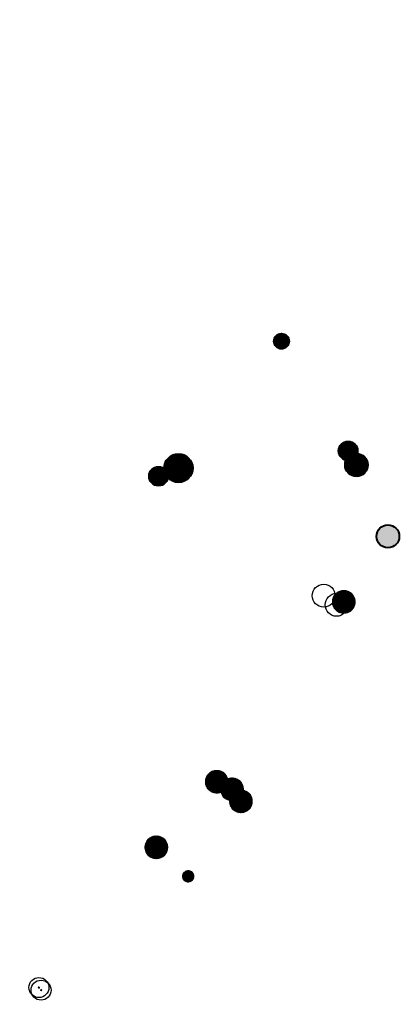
# Model space of a CAD drawing. Header units: metres. Extents: x 135841 to 136040, y 457712 to 458229.
import ezdxf
from ezdxf.enums import TextEntityAlignment as Align

# ---------------------------------------------------------------- set-up
doc = ezdxf.new("R2010")
doc.units = ezdxf.units.M
doc.layers.get('DefPoints').update_dxf_attribs({"lineweight": 0})
for name, color, linetype, lineweight in [('B-PV-GR-BOOM_STAM-G', 24, 'Continuous', 20), ('B-WE-GR-BOOM_2_RWZI-G', 90, 'Continuous', 9), ('N-WE-VH-VERHARDING_TEGEL-O', 252, 'Continuous', 5)]:
    doc.layers.add(name, color=color, linetype=linetype, lineweight=lineweight)
for name, color, linetype, lineweight, true_color in [('B-WE-GR-BOOM_2_RWZI-V', 7, 'Continuous', 0, 0x509650), ('B1-WE-GR-BOOM-V', 7, 'Continuous', 0, 0x8cca6d), ('HD_Bomen_kroon', 7, 'Continuous', 40, 0x006600), ('xx', 7, 'Continuous', 25, 0x035a02)]:
    doc.layers.add(name, color=color, linetype=linetype, lineweight=lineweight, true_color=true_color)
doc.styles.add('NLCS-ISO', font='NLCS-ISO.ttf')
pattern_1 = [(45, (135862.89418, 458151.40315), (-0.13258252, 0.13258252), []), (135, (135862.89418, 458151.40315), (-0.13258252, -0.13258252), [])]

# ---------------------------------------------------------------- blocks, each defined once
blk = doc.blocks.new('SGR-BOOM_SOORT_DIAMETER_SO')
at = {"color": 0, "ltscale": 0.1}
blk.add_circle((0, 0), 1.5, dxfattribs=at)
at = {"color": 0}
blk.add_circle((0, 0), 0.045, dxfattribs=at)
at = {"layer": 'DefPoints', "color": 7, "ltscale": 0.1, "style": 'NLCS-ISO'}
for tag, height, p in [('SOORT', 0.4, (0.05, 0.31)), ('DIAMETER', 0.25, (0.05, -0.31))]:
    blk.add_attdef(tag, text='', height=height, dxfattribs=at).set_placement(p, align=Align.MIDDLE_CENTER)

msp = doc.modelspace()

# ---------------------------------------------------------------- hatches: boundary and pattern name
at = {"layer": 'B-PV-GR-BOOM_STAM-G'}
h = msp.add_hatch(color=256, dxfattribs=at)
h.dxf.hatch_style = 1
edge = h.paths.add_edge_path()
edge.add_ellipse((136010.88, 457923.21), major_axis=(0.247, 0.247), ratio=1, start_angle=0, end_angle=360)
h = msp.add_hatch(color=256, dxfattribs=at)
h.dxf.hatch_style = 1
edge = h.paths.add_edge_path()
edge.add_ellipse((135944.16, 457828.76), major_axis=(0.247, 0.247), ratio=1, start_angle=0, end_angle=360)
h = msp.add_hatch(color=256, dxfattribs=at)
h.dxf.hatch_style = 1
edge = h.paths.add_edge_path()
edge.add_ellipse((135952.17, 457824.82), major_axis=(0.247, 0.247), ratio=1, start_angle=0, end_angle=360)
h = msp.add_hatch(color=256, dxfattribs=at)
h.dxf.hatch_style = 1
edge = h.paths.add_edge_path()
edge.add_ellipse((135956.83, 457818.49), major_axis=(0.247, 0.247), ratio=1, start_angle=0, end_angle=360)
h = msp.add_hatch(color=256, dxfattribs=at)
h.dxf.hatch_style = 1
edge = h.paths.add_edge_path()
edge.add_ellipse((135912.4, 457794.39), major_axis=(0.247, 0.247), ratio=1, start_angle=0, end_angle=360)
h = msp.add_hatch(color=256, dxfattribs=at)
h.dxf.hatch_style = 1
edge = h.paths.add_edge_path()
edge.add_ellipse((135929.16, 457779.14), major_axis=(0.247, 0.247), ratio=1, start_angle=0, end_angle=360)
h = msp.add_hatch(color=256, dxfattribs=at)
h.dxf.hatch_style = 1
edge = h.paths.add_edge_path()
edge.add_ellipse((135850.71, 457720.75), major_axis=(0.247, 0.247), ratio=1, start_angle=0, end_angle=360)
h = msp.add_hatch(color=256, dxfattribs=at)
h.dxf.hatch_style = 1
edge = h.paths.add_edge_path()
edge.add_ellipse((135851.81, 457719.38), major_axis=(0.247, 0.247), ratio=1, start_angle=0, end_angle=360)
at = {"layer": 'B-WE-GR-BOOM_2_RWZI-V'}
h = msp.add_hatch(dxfattribs=at)
h.set_pattern_fill('ANSI37', color=256, scale=1.5)
h.set_pattern_definition(pattern_1)
edge = h.paths.add_edge_path()
edge.add_arc((135978.15, 458060.02), 4, 0, 360)
h = msp.add_hatch(dxfattribs=at)
h.set_pattern_fill('ANSI37', color=256, scale=1.5)
h.set_pattern_definition(pattern_1)
edge = h.paths.add_edge_path()
edge.add_arc((136013.17, 458002.46), 5, 0, 360)
h = msp.add_hatch(dxfattribs=at)
h.set_pattern_fill('ANSI37', color=256, scale=1.5)
h.set_pattern_definition(pattern_1)
edge = h.paths.add_edge_path()
edge.add_arc((135924.04, 457993.42), 7.5, 0, 360)
h = msp.add_hatch(dxfattribs=at)
h.set_pattern_fill('ANSI37', color=256, scale=1.5)
h.set_pattern_definition(pattern_1)
edge = h.paths.add_edge_path()
edge.add_arc((136017.56, 457995.09), 6, 0, 360)
h = msp.add_hatch(dxfattribs=at)
h.set_pattern_fill('ANSI37', color=256, scale=1.5)
h.set_pattern_definition(pattern_1)
edge = h.paths.add_edge_path()
edge.add_arc((135913.55, 457989.16), 5, 0, 360)
h = msp.add_hatch(dxfattribs=at)
h.set_pattern_fill('ANSI37', color=256, scale=1.5)
h.set_pattern_definition([(45, (135839.69394, 458124.52375), (-0.13258252, 0.13258252), []), (135, (135839.69394, 458124.52375), (-0.13258252, -0.13258252), [])])
edge = h.paths.add_edge_path()
edge.add_arc((136010.88, 457923.21), 6, 0, 360)
h = msp.add_hatch(dxfattribs=at)
h.set_pattern_fill('ANSI37', color=256, scale=3)
h.set_pattern_definition([(45, (135781.62518, 458474.04766), (-0.26516504, 0.26516504), []), (135, (135781.62518, 458474.04766), (-0.26516504, -0.26516504), [])])
edge = h.paths.add_edge_path()
edge.add_arc((135944.16, 457828.76), 6, 0, 360)
h = msp.add_hatch(dxfattribs=at)
h.set_pattern_fill('ANSI37', color=256, scale=3)
h.set_pattern_definition([(45, (135773.61898, 458477.98884), (-0.26516504, 0.26516504), []), (135, (135773.61898, 458477.98884), (-0.26516504, -0.26516504), [])])
edge = h.paths.add_edge_path()
edge.add_arc((135952.17, 457824.82), 6, 0, 360)
h = msp.add_hatch(dxfattribs=at)
h.set_pattern_fill('ANSI37', color=256, scale=3)
h.set_pattern_definition([(45, (135768.95866, 458484.3186), (-0.26516504, 0.26516504), []), (135, (135768.95866, 458484.3186), (-0.26516504, -0.26516504), [])])
edge = h.paths.add_edge_path()
edge.add_arc((135956.83, 457818.49), 6, 0, 360)
h = msp.add_hatch(dxfattribs=at)
h.set_pattern_fill('ANSI37', color=256, scale=3)
h.set_pattern_definition([(45, (135813.38932, 458508.4165), (-0.26516504, 0.26516504), []), (135, (135813.38932, 458508.4165), (-0.26516504, -0.26516504), [])])
edge = h.paths.add_edge_path()
edge.add_arc((135912.4, 457794.39), 6, 0, 360)
h = msp.add_hatch(dxfattribs=at)
h.set_pattern_fill('ANSI37', color=256, scale=1.5)
h.set_pattern_definition([(45, (135879.65894, 458136.14973), (-0.13258252, 0.13258252), []), (135, (135879.65894, 458136.14973), (-0.13258252, -0.13258252), [])])
edge = h.paths.add_edge_path()
edge.add_arc((135929.16, 457779.14), 3, 0, 360)
at = {"layer": 'B1-WE-GR-BOOM-V'}
h = msp.add_hatch(color=256, dxfattribs=at)
h.dxf.hatch_style = 1
edge = h.paths.add_edge_path()
edge.add_arc((135978.15, 458060.02), 4, 0, 360)
h = msp.add_hatch(color=256, dxfattribs=at)
h.dxf.hatch_style = 1
edge = h.paths.add_edge_path()
edge.add_arc((135978.15, 458060.02), 4, 0, 360)
h = msp.add_hatch(color=256, dxfattribs=at)
h.dxf.hatch_style = 1
edge = h.paths.add_edge_path()
edge.add_arc((136013.17, 458002.46), 5, 0, 360)
h = msp.add_hatch(color=256, dxfattribs=at)
h.dxf.hatch_style = 1
edge = h.paths.add_edge_path()
edge.add_arc((135924.04, 457993.42), 7.5, 0, 360)
h = msp.add_hatch(color=256, dxfattribs=at)
h.dxf.hatch_style = 1
edge = h.paths.add_edge_path()
edge.add_arc((136017.56, 457995.09), 6, 0, 360)
h = msp.add_hatch(color=256, dxfattribs=at)
h.dxf.hatch_style = 1
edge = h.paths.add_edge_path()
edge.add_arc((135913.55, 457989.16), 5, 0, 360)
h = msp.add_hatch(color=256, dxfattribs=at)
h.dxf.hatch_style = 1
edge = h.paths.add_edge_path()
edge.add_arc((136034.08, 457957.59), 6, 0, 360)
h = msp.add_hatch(color=256, dxfattribs=at)
h.dxf.hatch_style = 1
edge = h.paths.add_edge_path()
edge.add_arc((135944.16, 457828.76), 5, 0, 360)
h = msp.add_hatch(color=256, dxfattribs=at)
h.dxf.hatch_style = 1
edge = h.paths.add_edge_path()
edge.add_arc((135952.17, 457824.82), 5, 0, 360)
h = msp.add_hatch(color=256, dxfattribs=at)
h.dxf.hatch_style = 1
edge = h.paths.add_edge_path()
edge.add_arc((135956.83, 457818.49), 5, 0, 360)
h = msp.add_hatch(color=256, dxfattribs=at)
h.dxf.hatch_style = 1
edge = h.paths.add_edge_path()
edge.add_arc((135912.4, 457794.39), 5, 0, 360)
at = {"layer": 'N-WE-VH-VERHARDING_TEGEL-O'}
h = msp.add_hatch(dxfattribs=at)
h.set_pattern_fill('AVH-TEGEL_1000X1000_HALFST', color=256, scale=0.25, pattern_type=2)
h.set_pattern_definition([(0, (135828.87215, 458188.4714), (0, 0.25), []), (90, (135828.87215, 458188.47139), (-0.125, 0.25), [0.25, -0.25])])
edge = h.paths.add_edge_path()
edge.add_line((135841.66, 458228.82), (135840.59, 458227.76))

# ---------------------------------------------------------------- linework, layer by layer
at = {"layer": 'B-PV-GR-BOOM_STAM-G'}
for centre in [(136010.88, 457923.21), (135944.16, 457828.76), (135952.17, 457824.82), (135956.83, 457818.49), (135912.4, 457794.39), (135929.16, 457779.14), (135850.71, 457720.75), (135851.81, 457719.38)]:
    msp.add_ellipse(centre, major_axis=(0.247, 0.247), ratio=1, start_param=4.712389, end_param=10.995574, dxfattribs=at)
at = {"layer": 'B-WE-GR-BOOM_2_RWZI-G'}
for centre, radius in [((135978.15, 458060.02), 4), ((136013.17, 458002.46), 5), ((135924.04, 457993.42), 7.5), ((136017.56, 457995.09), 6), ((135913.55, 457989.16), 5), ((136010.88, 457923.21), 6), ((135944.16, 457828.76), 6), ((135952.17, 457824.82), 6), ((135956.83, 457818.49), 6), ((135912.4, 457794.39), 6), ((135929.16, 457779.14), 3)]:
    msp.add_circle(centre, radius, dxfattribs=at)
at = {"layer": 'HD_Bomen_kroon'}
for centre, radius in [((135978.15, 458060.02), 4), ((136013.17, 458002.46), 5), ((135924.04, 457993.42), 7.5), ((136017.56, 457995.09), 6), ((135913.55, 457989.16), 5), ((136034.08, 457957.59), 6), ((135944.16, 457828.76), 3), ((135952.17, 457824.82), 3), ((135956.83, 457818.49), 3), ((135912.4, 457794.39), 3)]:
    msp.add_circle(centre, radius, dxfattribs=at)
at = {"layer": 'xx'}
for centre, radius in [((136034.08, 457957.59), 6), ((136000.36, 457926.46), 6), ((136007.09, 457921.66), 6), ((135944.16, 457828.76), 5), ((135952.17, 457824.82), 5), ((135956.83, 457818.49), 5), ((135912.4, 457794.39), 5)]:
    msp.add_circle(centre, radius, dxfattribs=at)

# ---------------------------------------------------------------- block references
at = {"layer": 'xx', "xscale": 3.499999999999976, "yscale": 3.499999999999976, "rotation": 314.9999999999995}
for p in [(135850.71, 457720.75), (135851.81, 457719.38)]:
    msp.add_blockref('SGR-BOOM_SOORT_DIAMETER_SO', p, dxfattribs=at)

doc.saveas('drawing.dxf')
